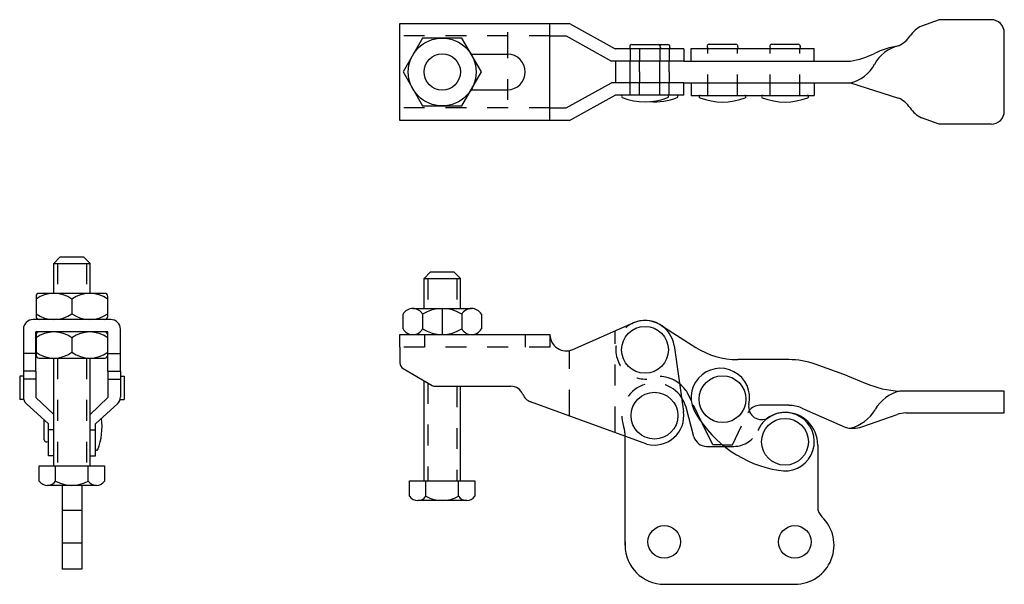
# Model space of a CAD drawing. Extents: x -0.54 to 4.17, y 0 to 2.7.
import ezdxf

# ---------------------------------------------------------------- set-up
doc = ezdxf.new("R2010")
doc.units = 0
doc.header["$LTSCALE"] = 0.1
doc.header["$MEASUREMENT"] = 0
for name, pattern in [('CENTER', [2, 1.25, -0.25, 0.25, -0.25]), ('HIDDEN', [0.375, 0.25, -0.125]), ('PHANTOM', [2.5, 1.25, -0.25, 0.25, -0.25, 0.25, -0.25])]:
    doc.linetypes.add(name, pattern=pattern)
doc.layers.add('HIDDEN', color=7, linetype='HIDDEN')

msp = doc.modelspace()

# ---------------------------------------------------------------- linework, layer by layer
at = {"layer": 'HIDDEN', "linetype": 'Continuous'}
for p, q in [((3.8597, 2.7018), (3.7758, 2.6713)), ((4.1097, 2.7018), (3.8597, 2.7018)), ((1.2791, 2.2195), (1.2791, 2.6841)), ((1.2791, 2.6841), (2.0916, 2.6841)), ((1.9978, 2.2195), (1.9978, 2.6841)), ((2.0916, 2.6841), (2.3103, 2.5626)), ((4.1722, 2.2643), (4.1722, 2.6393)), ((1.9978, 2.6243), (2.0761, 2.6243)), ((2.0761, 2.6243), (2.2925, 2.5041)), ((2.6385, 2.5626), (2.3103, 2.5626)), ((2.3797, 2.5707), (2.3818, 2.5626)), ((2.3894, 2.5832), (2.5163, 2.5832)), ((2.5163, 2.5832), (2.5613, 2.5832)), ((2.526, 2.5707), (2.5238, 2.5626)), ((2.571, 2.5707), (2.5688, 2.5626)), ((2.6385, 2.5626), (2.6385, 2.5041)), ((2.6731, 2.5041), (2.6731, 2.5639)), ((2.6731, 2.5639), (3.2628, 2.5639)), ((2.7507, 2.572), (2.7528, 2.5639)), ((2.7604, 2.5845), (2.8873, 2.5845)), ((2.897, 2.572), (2.8948, 2.5639)), ((3.0497, 2.572), (3.0518, 2.5639)), ((3.0594, 2.5845), (3.1863, 2.5845)), ((3.196, 2.572), (3.1938, 2.5639)), ((3.2628, 2.5041), (3.2628, 2.5639)), ((1.6206, 2.5368), (1.7947, 2.5368)), ((2.6385, 2.5041), (2.2925, 2.5041)), ((2.3128, 2.3995), (2.3128, 2.5041)), ((2.6385, 2.5041), (3.4356, 2.5041)), ((1.6206, 2.3668), (1.7947, 2.3668)), ((2.0761, 2.2793), (2.2925, 2.3995)), ((2.6385, 2.3995), (2.2925, 2.3995)), ((2.6385, 2.341), (2.6385, 2.3995)), ((2.6385, 2.3995), (3.4356, 2.3995)), ((2.6731, 2.3995), (2.6731, 2.3397)), ((3.2628, 2.3995), (3.2628, 2.3397)), ((3.4356, 2.3995), (3.6665, 2.3268)), ((2.0916, 2.2195), (2.3103, 2.341)), ((2.6385, 2.341), (2.3103, 2.341)), ((2.6731, 2.3397), (3.2628, 2.3397)), ((3.2322, 2.339), (3.2322, 2.3397)), ((1.9978, 2.2793), (2.0761, 2.2793)), ((2.0916, 2.2195), (1.2791, 2.2195)), ((3.8597, 2.2018), (3.7758, 2.2323)), ((4.1097, 2.2018), (3.8597, 2.2018)), ((-0.377, 1.5358), (-0.3457, 1.567)), ((-0.3457, 1.567), (-0.2344, 1.567)), ((-0.2344, 1.567), (-0.2031, 1.5358)), ((-0.377, 1.5358), (-0.2031, 1.5358)), ((-0.377, 1.3922), (-0.377, 1.5358)), ((-0.2031, 1.3922), (-0.2031, 1.5358)), ((1.3953, 1.4636), (1.4266, 1.4949)), ((1.3953, 1.4636), (1.5691, 1.4636)), ((1.3953, 1.32), (1.3953, 1.4636)), ((1.4266, 1.4949), (1.5379, 1.4949)), ((1.5379, 1.4949), (1.5691, 1.4636)), ((1.5691, 1.32), (1.5691, 1.4636)), ((-0.4619, 1.3772), (-0.4619, 1.2822)), ((-0.29, 1.3922), (-0.4469, 1.3922)), ((-0.1332, 1.3922), (-0.29, 1.3922)), ((-0.1182, 1.2822), (-0.1182, 1.3772)), ((-0.29, 1.3644), (-0.29, 1.2951)), ((1.3416, 1.32), (1.3885, 1.32)), ((1.3885, 1.32), (1.4822, 1.32)), ((1.4822, 1.32), (1.6228, 1.32)), ((1.4822, 1.32), (1.4822, 1.195)), ((1.2947, 1.2229), (1.2947, 1.2922)), ((1.3885, 1.2922), (1.3885, 1.2229)), ((1.576, 1.2922), (1.576, 1.2229)), ((1.6697, 1.2922), (1.6697, 1.2229)), ((-0.29, 1.2672), (-0.4755, 1.2672)), ((-0.1046, 1.2672), (-0.29, 1.2672)), ((2.1075, 1.1236), (2.3961, 1.2508)), ((2.5277, 1.2404), (2.6953, 1.1338)), ((-0.5223, 1.2203), (-0.5223, 1.0199)), ((-0.1175, 1.2074), (-0.4625, 1.2074)), ((-0.4625, 1.0199), (-0.4625, 1.2074)), ((-0.4619, 1.1924), (-0.4619, 1.0974)), ((-0.29, 1.1796), (-0.29, 1.1103)), ((-0.1182, 1.0974), (-0.1182, 1.1924)), ((-0.1175, 1.0199), (-0.1175, 1.2074)), ((-0.0577, 1.0199), (-0.0577, 1.2203)), ((1.2791, 1.1352), (1.2791, 1.195)), ((1.2791, 1.195), (1.9978, 1.195)), ((1.2791, 1.1352), (1.2791, 1.0595)), ((2.5921, 1.142), (2.6371, 0.827)), ((-0.4625, 1.1046), (-0.5223, 1.1046)), ((-0.1175, 1.1046), (-0.0577, 1.1046)), ((-0.4469, 1.0824), (-0.1332, 1.0824)), ((-0.377, 0.567), (-0.377, 1.0824)), ((-0.2031, 0.567), (-0.2031, 1.0824)), ((3.1403, 1.0753), (2.8965, 1.0753)), ((3.4222, 0.9971), (3.2678, 1.0529)), ((-0.54, 0.9966), (-0.54, 0.885)), ((-0.5223, 0.9966), (-0.54, 0.9966)), ((-0.4625, 1.0199), (-0.5223, 1.0199)), ((-0.5223, 1.0199), (-0.5223, 0.8967)), ((-0.4625, 1.0199), (-0.4625, 0.8936)), ((-0.1175, 1.0199), (-0.0577, 1.0199)), ((-0.1175, 1.0199), (-0.1175, 0.8936)), ((-0.0577, 1.0199), (-0.0577, 0.8967)), ((-0.0577, 0.9966), (-0.04, 0.9966)), ((-0.04, 0.9966), (-0.04, 0.885)), ((1.2947, 1.0325), (1.4342, 0.9519)), ((3.4222, 0.9971), (3.5071, 0.9624)), ((-0.4625, 0.9811), (-0.5223, 0.9811)), ((-0.1175, 0.9811), (-0.0577, 0.9811)), ((1.3953, 0.4949), (1.3953, 0.9744)), ((1.4499, 0.9477), (1.8103, 0.9477)), ((1.5691, 0.4949), (1.5691, 0.9477)), ((2.6738, 0.8798), (2.6563, 0.9156)), ((4.1722, 0.9244), (3.6722, 0.9244)), ((4.1722, 0.8198), (4.1722, 0.9244)), ((-0.5209, 0.885), (-0.54, 0.885)), ((-0.5095, 0.8645), (-0.4021, 0.7673)), ((-0.4625, 0.8936), (-0.377, 0.8129)), ((-0.1175, 0.8936), (-0.2031, 0.8129)), ((-0.0706, 0.8645), (-0.1779, 0.7673)), ((-0.0592, 0.885), (-0.04, 0.885)), ((2.4612, 0.6714), (1.9046, 0.8739)), ((3.1403, 0.8565), (3.0017, 0.8565)), ((2.6866, 0.7064), (2.6489, 0.847)), ((3.2026, 0.8436), (3.4102, 0.7524)), ((3.4907, 0.7541), (3.6596, 0.8129)), ((3.7007, 0.8198), (4.1722, 0.8198)), ((-0.4227, 0.6908), (-0.4227, 0.7859)), ((-0.4021, 0.6143), (-0.4021, 0.7673)), ((-0.1779, 0.6143), (-0.1779, 0.7673)), ((2.777, 0.6681), (2.7284, 0.7677)), ((-0.377, 0.7387), (-0.4021, 0.7387)), ((-0.2031, 0.7387), (-0.1779, 0.7387)), ((2.3572, 0.7092), (2.3572, 0.7147)), ((2.3572, 0.1875), (2.3572, 0.7147)), ((3.4353, 0.7471), (3.4496, 0.7471)), ((-0.4102, 0.6812), (-0.4021, 0.6833)), ((2.747, 0.6601), (2.8321, 0.6601)), ((2.8238, 0.6681), (2.777, 0.6681)), ((3.2791, 0.6665), (3.2791, 0.369)), ((-0.377, 0.6143), (-0.4021, 0.6143)), ((-0.2031, 0.6143), (-0.1779, 0.6143)), ((-0.4463, 0.4937), (-0.4463, 0.567)), ((-0.4463, 0.567), (-0.1338, 0.567)), ((-0.3682, 0.4937), (-0.3682, 0.567)), ((-0.2119, 0.4937), (-0.2119, 0.567)), ((-0.1338, 0.567), (-0.1338, 0.4937)), ((-0.29, 0.4733), (-0.4072, 0.4733)), ((-0.3369, 0.4733), (-0.3369, 0.0722)), ((-0.2119, 0.4733), (-0.29, 0.4733)), ((-0.2432, 0.4733), (-0.2432, 0.0722)), ((-0.1729, 0.4733), (-0.2119, 0.4733)), ((1.326, 0.4949), (1.6385, 0.4949)), ((1.326, 0.4216), (1.326, 0.4949)), ((1.4041, 0.4216), (1.4041, 0.4949)), ((1.5603, 0.4216), (1.5603, 0.4949)), ((1.6385, 0.4949), (1.6385, 0.4216)), ((1.4822, 0.4011), (1.365, 0.4011)), ((1.5603, 0.4011), (1.4822, 0.4011)), ((1.5994, 0.4011), (1.5603, 0.4011)), ((2.3572, 0.2031), (2.3572, 0.1875)), ((-0.2432, 0.0722), (-0.3369, 0.0722)), ((2.5447, 0), (3.1697, 0))]:
    msp.add_line(p, q, dxfattribs=at)
at = {"layer": 'HIDDEN', "linetype": 'CENTER'}
msp.add_line((1.7947, 2.6426), (1.7947, 2.2611), dxfattribs=at)
at = {"layer": 'HIDDEN', "linetype": 'HIDDEN'}
for p, q in [((1.9978, 2.6243), (1.2791, 2.6243)), ((2.3818, 2.5626), (2.3818, 2.5028)), ((2.4268, 2.5626), (2.4268, 2.5041)), ((2.5238, 2.5626), (2.5238, 2.5028)), ((2.5688, 2.5626), (2.5688, 2.5041)), ((2.7528, 2.3397), (2.7528, 2.5639)), ((2.8948, 2.3397), (2.8948, 2.5639)), ((3.0518, 2.3397), (3.0518, 2.5639)), ((3.1938, 2.3397), (3.1938, 2.5639)), ((2.3818, 2.3995), (2.3818, 2.5041)), ((2.4268, 2.4518), (2.4268, 2.4996)), ((2.5238, 2.3995), (2.5238, 2.5041)), ((2.5688, 2.4518), (2.5688, 2.4996)), ((2.4268, 2.4518), (2.4268, 2.404)), ((2.5688, 2.4518), (2.5688, 2.404)), ((2.3818, 2.341), (2.3818, 2.4008)), ((2.4268, 2.341), (2.4268, 2.3995)), ((2.5238, 2.341), (2.5238, 2.4008)), ((2.5688, 2.341), (2.5688, 2.3995)), ((1.9978, 2.2793), (1.2791, 2.2793)), ((-0.3591, 1.5358), (-0.3591, 1.3922)), ((-0.221, 1.5358), (-0.221, 1.3922)), ((1.4132, 1.4636), (1.4132, 1.32)), ((1.5513, 1.4636), (1.5513, 1.32)), ((1.3972, 1.195), (1.3972, 1.1352)), ((1.8797, 1.195), (1.8797, 1.1352)), ((1.9978, 1.195), (1.9978, 1.1352)), ((1.9978, 1.1352), (1.2791, 1.1352)), ((-0.3591, 1.0824), (-0.3591, 0.567)), ((-0.221, 1.0824), (-0.221, 0.567)), ((1.4132, 0.9641), (1.4132, 0.4949)), ((1.5513, 0.9477), (1.5513, 0.4949)), ((2.7284, 0.7677), (2.6738, 0.8798)), ((2.8707, 0.6681), (2.9455, 0.8214)), ((2.8238, 0.6681), (2.8707, 0.6681)), ((2.8321, 0.6601), (2.878, 0.6601)), ((-0.2432, 0.3533), (-0.3369, 0.3533)), ((-0.2432, 0.1973), (-0.3369, 0.1973))]:
    msp.add_line(p, q, dxfattribs=at)
at = {"layer": 'HIDDEN', "linetype": 'PHANTOM'}
for p, q in [((2.3103, 0.7263), (2.3103, 1.213)), ((2.0916, 0.8059), (2.0916, 1.1185))]:
    msp.add_line(p, q, dxfattribs=at)
at = {"layer": 'HIDDEN', "linetype": 'Continuous'}
msp.add_lwpolyline([(1.6697, 2.4518), (1.576, 2.6142), (1.3885, 2.6142), (1.2947, 2.4518), (1.3885, 2.2894), (1.576, 2.2894)], close=True, dxfattribs=at)
for centre, radius in [((1.4822, 2.4518), 0.1624), ((1.4822, 2.4518), 0.0869), ((2.4528, 1.1221), 0.112), ((2.8238, 0.8861), 0.112), ((2.4978, 0.8071), 0.112), ((3.1228, 0.6821), 0.112), ((2.5447, 0.2031), 0.078), ((3.1697, 0.2031), 0.078)]:
    msp.add_circle(centre, radius, dxfattribs=at)
for centre, radius, start, end in [((4.1097, 2.6393), 0.0625, 0, 90), ((3.8347, 2.5478), 0.1368, 115.5072, 146.1386), ((3.6076, 2.7003), 0.1368, 295.5072, 326.1386), ((2.3894, 2.5732), 0.01, 90, 194.8412), ((2.5163, 2.5732), 0.01, 345.1588, 90), ((2.5613, 2.5732), 0.01, 345.1588, 90), ((2.7604, 2.5745), 0.01, 90, 194.8412), ((2.8873, 2.5745), 0.01, 345.1588, 90), ((3.0594, 2.5745), 0.01, 90, 194.8412), ((3.1863, 2.5745), 0.01, 345.1588, 90), ((3.708, 2.4033), 0.1784, 103.4494, 151.5917), ((3.7309, 2.1706), 0.4113, 99.0166, 115.9385), ((1.7947, 2.4518), 0.085, 270.0001, 89.9999), ((3.3711, 2.9103), 0.4113, 279.0166, 295.9385), ((3.3941, 2.5731), 0.1784, 283.4494, 331.5917), ((2.3463, 2.335), 0.006, 90, 248.7445), ((2.4528, 2.609), 0.3, 248.7445, 291.2555), ((2.4978, 2.609), 0.3, 265.6988, 291.2555), ((2.5594, 2.335), 0.006, 291.2555, 90), ((2.6044, 2.335), 0.006, 291.2555, 90), ((2.7173, 2.3337), 0.006, 90, 248.7445), ((2.8238, 2.6077), 0.3, 248.7445, 291.2555), ((2.9304, 2.3337), 0.006, 291.2555, 90), ((3.0163, 2.3337), 0.006, 90, 248.7445), ((3.1228, 2.6077), 0.3, 248.7445, 291.2555), ((3.2294, 2.3337), 0.006, 291.2555, 90), ((3.6076, 2.2034), 0.1368, 33.8614, 64.4928), ((3.8347, 2.3558), 0.1368, 213.8614, 244.4928), ((4.1097, 2.2643), 0.0625, 270, 0), ((-0.4469, 1.3772), 0.015, 90, 180), ((-0.376, 1.2457), 0.1465, 54.0878, 125.9122), ((-0.2041, 1.2457), 0.1465, 54.0878, 125.9122), ((-0.1332, 1.3772), 0.015, 0, 90), ((1.3416, 1.2667), 0.0534, 28.5687, 151.4313), ((1.4822, 1.1483), 0.1717, 56.9105, 123.0895), ((1.6228, 1.2667), 0.0534, 28.5687, 151.4313), ((-0.376, 1.4137), 0.1465, 234.0878, 305.9122), ((-0.4469, 1.2822), 0.015, 180, 270), ((-0.2041, 1.4137), 0.1465, 234.0878, 305.9122), ((-0.1332, 1.2822), 0.015, 270, 0), ((-0.4755, 1.2203), 0.0469, 90, 180), ((-0.1046, 1.2203), 0.0469, 0, 90), ((2.4528, 1.1221), 0.1406, 8.1302, 113.7892), ((2.4528, 1.1221), 0.14, 57.388, 90), ((-0.376, 1.0609), 0.1465, 54.0878, 125.9122), ((-0.4469, 1.1924), 0.015, 90, 180), ((-0.2041, 1.0609), 0.1465, 54.0878, 125.9122), ((-0.1332, 1.1924), 0.015, 0, 90), ((1.3416, 1.2484), 0.0534, 208.5687, 331.4313), ((1.4822, 1.3668), 0.1717, 236.9105, 303.0895), ((1.6228, 1.2484), 0.0534, 208.5687, 331.4313), ((2.076, 1.195), 0.0781, 180, 293.7893), ((2.8965, 1.4503), 0.375, 237.5388, 270), ((-0.376, 1.2289), 0.1465, 234.0878, 305.9122), ((-0.4469, 1.0974), 0.015, 180, 270), ((-0.2041, 1.2289), 0.1465, 234.0878, 305.9122), ((-0.1332, 1.0974), 0.015, 270, 0), ((1.3103, 1.0595), 0.0312, 180, 240), ((3.1403, 0.7002), 0.375, 70.1279, 90), ((2.8131, 0.8935), 0.14, 346.1334, 214.2822), ((1.4499, 0.979), 0.0312, 240, 270), ((1.8103, 0.8852), 0.0625, 22.2923, 90), ((2.5207, 0.8379), 0.1562, 29.8116, 51.4733), ((3.6944, 1.3984), 0.4745, 246.757, 267.3267), ((-0.4755, 0.8967), 0.0469, 180, 223.4801), ((-0.1046, 0.8967), 0.0469, 316.5199, 0), ((1.926, 0.9327), 0.0625, 202.2923, 250), ((3.7176, 0.7403), 0.1897, 103.8577, 149.7704), ((2.4978, 0.8071), 0.1562, 14.7686, 33.972), ((3.0108, 0.8506), 0.0625, 171.4044, 299.9862), ((3.0017, 0.794), 0.0625, 90, 143.5306), ((3.1403, 0.7002), 0.1562, 66.0413, 90), ((2.4978, 0.8071), 0.1406, 254.899, 8.1302), ((3.1816, 1.1009), 0.5625, 210.5952, 260.7953), ((3.1228, 0.6821), 0.1406, 90, 127.0337), ((3.1228, 0.6821), 0.14, 257.1084, 125.2572), ((3.1228, 0.6665), 0.1562, 0, 90), ((3.3899, 0.9312), 0.1897, 283.8577, 329.7704), ((3.7007, 0.6948), 0.125, 90, 109.1923), ((-0.4459, 0.7543), 0.3, 338.7445, 7.5811), ((3.4496, 0.8721), 0.125, 270, 289.1923), ((3.4353, 0.8096), 0.0625, 246.2904, 270), ((-0.4127, 0.6908), 0.01, 180, 284.8412), ((2.747, 0.7226), 0.0625, 195, 270), ((-0.1719, 0.6477), 0.006, 180, 338.7445), ((-0.4072, 0.5208), 0.0475, 214.7128, 325.2872), ((-0.29, 0.6327), 0.1594, 240.6501, 299.3499), ((-0.1729, 0.5208), 0.0475, 214.7128, 325.2872), ((1.365, 0.4486), 0.0475, 214.7128, 325.2872), ((1.4822, 0.5605), 0.1594, 240.6501, 299.3499), ((1.5994, 0.4486), 0.0475, 214.7128, 325.2872), ((3.3416, 0.369), 0.0625, 180, 226.5675), ((3.1697, 0.1875), 0.1875, 270.0001, 46.5675), ((2.5447, 0.1875), 0.1875, 180, 270)]:
    msp.add_arc(centre, radius, start, end, dxfattribs=at)
at = {"layer": 'HIDDEN', "linetype": 'HIDDEN'}
for centre, radius, start, end in [((2.4528, 1.1221), 0.14, 90, 273.4537), ((2.5207, 0.8379), 0.1562, 51.4733, 112.3588), ((2.4978, 0.8071), 0.1562, 33.972, 199.1881), ((3.0017, 0.794), 0.0625, 143.5306, 154), ((2.2322, 0.7147), 0.125, 0, 19.1881), ((3.1228, 0.6821), 0.1406, 127.0337, 157.1845), ((2.878, 0.7851), 0.125, 270, 337.1845)]:
    msp.add_arc(centre, radius, start, end, dxfattribs=at)

doc.saveas('drawing.dxf')
